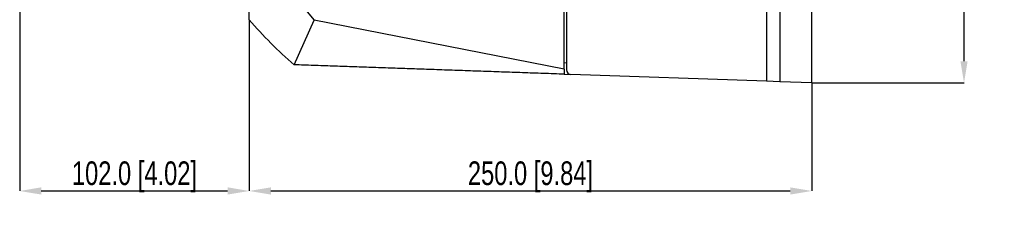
# Model space of a CAD drawing. Header units: millimetres. Extents: x 0 to 1737, y 0 to 594.
# Tile 30 of 42: x 1481 to 1627, y 169 to 200. Entities that reach past the tile are written whole.
import ezdxf

# ---------------------------------------------------------------- set-up
doc = ezdxf.new("R2010")
doc.units = ezdxf.units.MM
doc.header["$PDSIZE"] = -1
doc.layers.add('SLD-0', color=7, linetype='Continuous')
doc.styles.add('SLDTEXTSTYLE0', font='TXT', dxfattribs={"width": 0.75})
doc.dimstyles.new('SLDDIMSTYLE1', dxfattribs={"dimtxt": 3.5, "dimasz": 3.2, "dimexe": 0, "dimexo": 0.0625, "dimgap": 0.875, "dimtad": 1, "dimdec": 1, "dimlfac": 3, "dimrnd": 1e-09, "dimzin": 4, "dimdsep": 46, "dimtxsty": 'SLDTEXTSTYLE0', "dimsah": 1, "dimcen": 0.09, "dimadec": 0, "dimazin": 1, "dimtfac": 1, "dimtdec": 1, "dimtofl": 0, "dimtmove": 0, "dimatfit": 3, "dimfxl": 1, "dimfrac": 2, "dimtolj": 1, "dimtzin": 12, "dimarcsym": 0})

# ---------------------------------------------------------------- blocks, each defined once
blk = doc.blocks.new('*D101')
at = {"layer": 'Defpoints', "color": 0, "transparency": 16777216}
for p in [(1480.74, 207.9), (1514.74, 199.84), (1514.74, 174.49)]:
    blk.add_point(p, dxfattribs=at)
at = {"layer": 'SLD-0', "color": 0, "lineweight": -2, "transparency": 16777216}
for p, q in [((1480.74, 207.84), (1480.74, 174.49)), ((1514.74, 199.78), (1514.74, 174.49)), ((1483.94, 174.49), (1511.54, 174.49))]:
    blk.add_line(p, q, dxfattribs=at)
at = {"layer": 'SLD-0', "color": 0, "transparency": 16777216}
for points in [[(1483.94, 175.03), (1483.94, 173.96), (1480.74, 174.49)], [(1511.54, 175.03), (1511.54, 173.96), (1514.74, 174.49)]]:
    blk.add_solid(points, dxfattribs=at)
at = {"layer": 'SLD-0', "color": 0, "transparency": 16777216, "insert": (1497.74, 178.87), "char_height": 3.5, "attachment_point": 2, "style": 'SLDTEXTSTYLE0'}
blk.add_mtext('\\A1;102.0 [4.02]', dxfattribs=at)
blk = doc.blocks.new('*D102')
at = {"layer": 'Defpoints', "color": 0, "transparency": 16777216}
for p in [(1514.74, 199.84), (1598.07, 190.49), (1598.07, 174.49)]:
    blk.add_point(p, dxfattribs=at)
at = {"layer": 'SLD-0', "color": 0, "lineweight": -2, "transparency": 16777216}
for p, q in [((1514.74, 199.78), (1514.74, 174.49)), ((1598.07, 190.43), (1598.07, 174.49)), ((1517.94, 174.49), (1594.87, 174.49))]:
    blk.add_line(p, q, dxfattribs=at)
at = {"layer": 'SLD-0', "color": 0, "transparency": 16777216}
for points in [[(1517.94, 175.03), (1517.94, 173.96), (1514.74, 174.49)], [(1594.87, 175.03), (1594.87, 173.96), (1598.07, 174.49)]]:
    blk.add_solid(points, dxfattribs=at)
at = {"layer": 'SLD-0', "color": 0, "transparency": 16777216, "insert": (1556.4, 178.87), "char_height": 3.5, "attachment_point": 2, "style": 'SLDTEXTSTYLE0'}
blk.add_mtext('\\A1;250.0 [9.84]', dxfattribs=at)
blk = doc.blocks.new('*D104')
at = {"layer": 'Defpoints', "color": 0, "transparency": 16777216}
for p in [(1598.07, 507.16), (1620.62, 507.16), (1598.07, 190.49)]:
    blk.add_point(p, dxfattribs=at)
at = {"layer": 'SLD-0', "color": 0, "lineweight": -2, "transparency": 16777216}
for p, q in [((1598.13, 507.16), (1620.62, 507.16)), ((1620.62, 193.69), (1620.62, 503.96)), ((1598.13, 190.49), (1620.62, 190.49))]:
    blk.add_line(p, q, dxfattribs=at)
at = {"layer": 'SLD-0', "color": 0, "transparency": 16777216}
for points in [[(1620.09, 503.96), (1621.15, 503.96), (1620.62, 507.16)], [(1620.09, 193.69), (1621.15, 193.69), (1620.62, 190.49)]]:
    blk.add_solid(points, dxfattribs=at)
at = {"layer": 'SLD-0', "color": 0, "transparency": 16777216, "insert": (1616.24, 348.83), "char_height": 3.5, "attachment_point": 2, "rotation": 90, "style": 'SLDTEXTSTYLE0'}
blk.add_mtext('\\A1;950.0 [37.40]', dxfattribs=at)

msp = doc.modelspace()

# ---------------------------------------------------------------- linework, layer by layer
at = {"color": 7, "linetype": 'Continuous', "lineweight": 25}
for p, q in [((1591.341013, 506.926668), (1591.341013, 190.729911)), ((1593.351252, 506.996867), (1593.351252, 190.659711)), ((1561.40257, 192.517051), (1561.40257, 505.139528)), ((1561.735904, 505.249042), (1561.735904, 192.407536)), ((1514.735904, 199.838881), (1514.735904, 497.817697)), ((1598.069237, 190.494956), (1598.069237, 215.694956)), ((1520.948803, 203.854727), (1524.359939, 199.783914)), ((1521.40257, 193.172215), (1524.359939, 199.783914)), ((1561.40257, 192.517051), (1524.359939, 199.783914)), ((1561.735904, 193.431426), (1561.40257, 193.443067)), ((1561.40257, 192.517051), (1561.40257, 191.775384)), ((1561.40257, 191.775384), (1562.379304, 191.741276)), ((1591.341013, 190.729911), (1562.379304, 191.741276)), ((1593.351252, 190.659711), (1591.341013, 190.729911)), ((1598.069237, 190.494956), (1593.351252, 190.659711))]:
    msp.add_line(p, q, dxfattribs=at)
msp.add_arc((1562.40257, 192.407536), 0.666667, 180, 268, dxfattribs=at)
msp.add_open_spline([(1521.40257, 193.172215), (1519.011665, 195.216753), (1516.780442, 197.447976), (1514.735904, 199.838881)], degree=3, dxfattribs=at)
msp.add_open_spline([(1561.40257, 191.775384), (1560.886054, 191.793421), (1559.853257, 191.829487), (1558.305025, 191.883553), (1556.757951, 191.937578), (1555.212079, 191.991561), (1553.667397, 192.045502), (1552.123909, 192.099402), (1550.581612, 192.15326), (1549.040508, 192.207077), (1547.500596, 192.260852), (1545.961877, 192.314585), (1544.424351, 192.368277), (1542.888016, 192.421927), (1540.913916, 192.490864), (1538.501867, 192.575094), (1535.651936, 192.674616), (1532.801946, 192.77414), (1529.951881, 192.873666), (1527.101801, 192.973193), (1524.251486, 193.072729), (1522.352476, 193.139043), (1521.40257, 193.172215)], degree=3, knots=[0, 0, 0, 0, 0.0385625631, 0.0771075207, 0.1156350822, 0.1541454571, 0.1926388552, 0.2311154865, 0.2695755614, 0.3080192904, 0.3464468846, 0.3848585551, 0.4232545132, 0.4616349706, 0.5000001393, 0.5712607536, 0.6425750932, 0.7139445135, 0.7853703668, 0.8568540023, 0.9283967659, 1, 1, 1, 1], dxfattribs=at)

# ---------------------------------------------------------------- dimensions: what is measured, and where the dimension line sits
at = {"layer": 'SLD-0', "color": 250}
dim = msp.add_linear_dim(base=(1620.619815, 507.161622), p1=(1598.069237, 190.494956), p2=(1598.069237, 507.161622), angle=90, dimstyle='SLDDIMSTYLE1', dxfattribs=at)
dim.commit()
dim.dimension.update_dxf_attribs({"geometry": '*D104', "text_midpoint": (1620.619815, 348.828289), "dimtype": 160})
for base, p1, p2, picture, middle in [((1514.735904, 174.494956), (1480.737704, 207.898289), (1514.735904, 199.838881), '*D101', (1497.736804, 174.494956)), ((1598.069237, 174.494956), (1514.735904, 199.838881), (1598.069237, 190.494956), '*D102', (1556.40257, 174.494956))]:
    dim = msp.add_linear_dim(base=base, p1=p1, p2=p2, dimstyle='SLDDIMSTYLE1', dxfattribs=at)
    dim.commit()
    dim.dimension.update_dxf_attribs({"geometry": picture, "text_midpoint": middle, "dimtype": 160})

doc.saveas('drawing.dxf')
